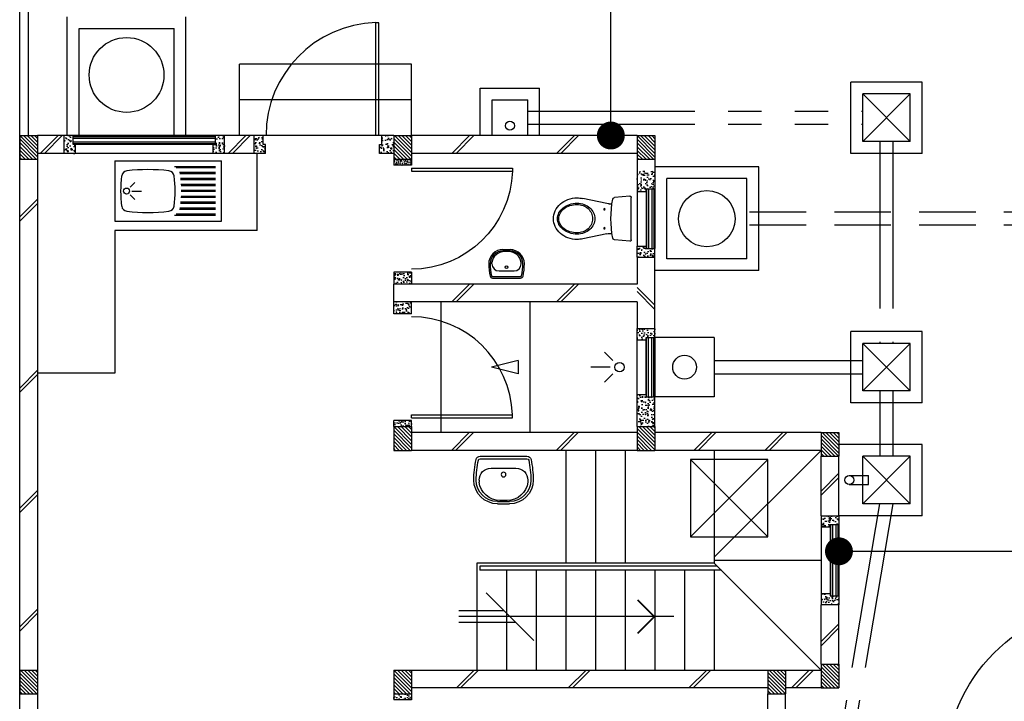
# Model space of a CAD drawing. Header units: millimetres. Extents: x 301 to 1479, y 491 to 1341.
# Tile 201 of 256: x 480 to 488, y 589 to 595. Entities that reach past the tile are written whole.
import ezdxf

# ---------------------------------------------------------------- set-up
doc = ezdxf.new("R2010")
doc.units = ezdxf.units.MM
doc.header["$LTSCALE"] = 1.5
doc.header["$MEASUREMENT"] = 0
for name, pattern in [('HIDDEN', [0.375, 0.25, -0.125]), ('HIDDEN2', [4.7625, 3.175, -1.5875]), ('PHANTOM2', [1.25, 0.625, -0.125, 0.125, -0.125, 0.125, -0.125])]:
    doc.linetypes.add(name, pattern=pattern)
for name, color, linetype in [('Blk', 7, 'Continuous'), ('Block', 46, 'Continuous'), ('boundary', 3, 'Continuous'), ('Boundary Wall', 64, 'Continuous'), ('BULUS', 2, 'Continuous'), ('BWCN', 4, 'Continuous'), ('DIM', 6, 'Continuous'), ('DOOR', 3, 'Continuous'), ('Ele', 8, 'Continuous'), ('HATCH', 7, 'Continuous'), ('Hatch Col. C1 GF Ext.', 84, 'Continuous'), ('Hatch Stub Col', 251, 'Continuous'), ('Kerb', 251, 'Continuous'), ('P. Grease Trap', 64, 'Continuous'), ('P. Gully trap', 42, 'Continuous'), ('P. Sewr Manhole', 49, 'Continuous'), ('Paving Block', 251, 'Continuous'), ('PVC Pipe 110', 69, 'Continuous'), ('PVC RWP 75', 77, 'Continuous'), ('PVC Sewer Pipe 110', 24, 'Continuous'), ('SANIT', 8, 'Continuous'), ('TXTAREA', 10, 'Continuous'), ('WINDOW', 1, 'Continuous')]:
    doc.layers.add(name, color=color, linetype=linetype)
doc.styles.add('RS1', font='romans.shx', dxfattribs={"width": 0.75, "height": 0.5})
doc.dimstyles.new('Souillac5', dxfattribs={"dimscale": 0.5, "dimtxt": 0.5, "dimasz": 0.47, "dimexe": 0, "dimexo": 1, "dimgap": 0.5, "dimtad": 1, "dimzin": 0, "dimdsep": 46, "dimtxsty": 'RS1', "dimblk": 'DOT', "dimcen": 3, "dimse1": 1, "dimse2": 1, "dimclrd": 6, "dimclre": 6, "dimclrt": 7, "dimaunit": 1, "dimadec": 0, "dimazin": 0, "dimtfac": 1, "dimtofl": 0, "dimtmove": 1, "dimatfit": 3, "dimfxl": 1, "dimtolj": 1, "dimtzin": 0, "dimlwe": -1, "dimarcsym": 0})
pattern_1 = [(50, (422.03025, 161.862746), (0.071726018, -0.0062752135), [0.0075, -0.0825]), (355, (422.03025, 161.862746), (-0.013875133, 0.075219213), [0.006, -0.066]), (100.451444, (422.03623, 161.86222), (0.057850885, 0.068943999), [0.006374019, -0.070114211]), (46.1842, (422.03025, 161.88275), (0.106724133, -0.016551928), [0.01125, -0.12375]), (96.635635, (422.03914, 161.88137), (0.093466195, 0.09741186), [0.009561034, -0.105171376]), (351.184164, (422.03025, 161.88275), (0.093466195, 0.09741186), [0.009, -0.099]), (21, (422.04025, 161.877746), (0.059690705, -0.040261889), [0.0075, -0.0825]), (326, (422.04025, 161.877746), (0.024331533, 0.072515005), [0.006, -0.066]), (71.451445, (422.045225, 161.87439), (0.084022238, 0.032253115), [0.006374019, -0.070114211]), (37.5, (422.03025, 161.862746), (0.0012159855, 0.0332893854), [0, -0.0652, 0, -0.067, 0, -0.06625]), (7.5, (422.03025, 161.862746), (0.0263069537, 0.0394411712), [0, -0.0382, 0, -0.0637, 0, -0.02525]), (327.5, (422.00795, 161.862746), (0.0533822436, -0.0022554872), [0, -0.025, 0, -0.078, 0, -0.1035]), (317.5, (421.99795, 161.862746), (0.058318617, 0.010010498), [0, -0.0325, 0, -0.0518, 0, -0.0735])]
pattern_2 = [(50, (422.03025, 162.062746), (0.071726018, -0.0062752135), [0.0075, -0.0825]), (355, (422.03025, 162.062746), (-0.013875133, 0.075219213), [0.006, -0.066]), (100.451444, (422.03623, 162.06222), (0.057850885, 0.068943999), [0.006374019, -0.070114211]), (46.1842, (422.03025, 162.08275), (0.106724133, -0.016551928), [0.01125, -0.12375]), (96.635635, (422.03914, 162.08137), (0.093466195, 0.09741186), [0.009561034, -0.105171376]), (351.184164, (422.03025, 162.08275), (0.093466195, 0.09741186), [0.009, -0.099]), (21, (422.04025, 162.077746), (0.059690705, -0.040261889), [0.0075, -0.0825]), (326, (422.04025, 162.077746), (0.024331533, 0.072515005), [0.006, -0.066]), (71.451445, (422.045225, 162.07439), (0.084022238, 0.032253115), [0.006374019, -0.070114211]), (37.5, (422.03025, 162.062746), (0.0012159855, 0.0332893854), [0, -0.0652, 0, -0.067, 0, -0.06625]), (7.5, (422.03025, 162.062746), (0.0263069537, 0.0394411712), [0, -0.0382, 0, -0.0637, 0, -0.02525]), (327.5, (422.00795, 162.062746), (0.0533822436, -0.0022554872), [0, -0.025, 0, -0.078, 0, -0.1035]), (317.5, (421.99795, 162.062746), (0.058318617, 0.010010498), [0, -0.0325, 0, -0.0518, 0, -0.0735])]
pattern_3 = [(315, (443.186696, 157.028336), (0.0154679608, 0.0154679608), [])]
pattern_4 = [(50, (418.271455, 162.012746), (0.071726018, -0.0062752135), [0.0075, -0.0825]), (355, (418.271455, 162.012746), (-0.013875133, 0.075219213), [0.006, -0.066]), (100.451444, (418.27743, 162.01222), (0.057850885, 0.068943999), [0.006374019, -0.070114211]), (46.1842, (418.271455, 162.03275), (0.106724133, -0.016551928), [0.01125, -0.12375]), (96.635635, (418.28035, 162.03137), (0.093466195, 0.09741186), [0.009561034, -0.105171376]), (351.184164, (418.27146, 162.03275), (0.093466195, 0.09741186), [0.009, -0.099]), (21, (418.281455, 162.027746), (0.059690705, -0.040261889), [0.0075, -0.0825]), (326, (418.281455, 162.027746), (0.024331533, 0.072515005), [0.006, -0.066]), (71.451445, (418.28643, 162.02439), (0.084022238, 0.032253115), [0.006374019, -0.070114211]), (37.5, (418.271455, 162.012746), (0.0012159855, 0.0332893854), [0, -0.0652, 0, -0.067, 0, -0.06625]), (7.5, (418.271455, 162.012746), (0.0263069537, 0.0394411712), [0, -0.0382, 0, -0.0637, 0, -0.02525]), (327.5, (418.249155, 162.012746), (0.0533822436, -0.0022554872), [0, -0.025, 0, -0.078, 0, -0.1035]), (317.5, (418.239155, 162.012746), (0.058318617, 0.010010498), [0, -0.0325, 0, -0.0518, 0, -0.0735])]
pattern_5 = [(50, (418.371455, 162.212746), (0.071726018, -0.0062752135), [0.0075, -0.0825]), (355, (418.371455, 162.212746), (-0.013875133, 0.075219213), [0.006, -0.066]), (100.451444, (418.37743, 162.21222), (0.057850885, 0.068943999), [0.006374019, -0.070114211]), (46.1842, (418.371455, 162.23275), (0.106724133, -0.016551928), [0.01125, -0.12375]), (96.635635, (418.38035, 162.23137), (0.093466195, 0.09741186), [0.009561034, -0.105171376]), (351.184164, (418.37146, 162.23275), (0.093466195, 0.09741186), [0.009, -0.099]), (21, (418.381455, 162.227746), (0.059690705, -0.040261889), [0.0075, -0.0825]), (326, (418.381455, 162.227746), (0.024331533, 0.072515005), [0.006, -0.066]), (71.451445, (418.38643, 162.22439), (0.084022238, 0.032253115), [0.006374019, -0.070114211]), (37.5, (418.371455, 162.212746), (0.0012159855, 0.0332893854), [0, -0.0652, 0, -0.067, 0, -0.06625]), (7.5, (418.371455, 162.212746), (0.0263069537, 0.0394411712), [0, -0.0382, 0, -0.0637, 0, -0.02525]), (327.5, (418.349155, 162.212746), (0.0533822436, -0.0022554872), [0, -0.025, 0, -0.078, 0, -0.1035]), (317.5, (418.339155, 162.212746), (0.058318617, 0.010010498), [0, -0.0325, 0, -0.0518, 0, -0.0735])]

# ---------------------------------------------------------------- blocks, each defined once
blk = doc.blocks.new('SSBSD90')
at = {"layer": 'Ele'}
for p, q in [((-900, 510), (0, 510)), ((-900, 510), (-900, 0)), ((0, 0), (0, 510)), ((-50, 460), (-395.5, 460)), ((-50, 450), (-382.1, 450)), ((-50, 410), (-354.7, 410)), ((-50, 400), (-351.5, 400)), ((-50, 360), (-345.7, 360)), ((-50, 350), (-344.7, 350)), ((-768.2, 286.8), (-729.3, 325.7)), ((-755, 255), (-675, 255)), ((-50, 310), (-341.6, 310)), ((-50, 300), (-341, 300)), ((-50, 260), (-340, 260)), ((-50, 250), (-340, 250)), ((-768.2, 223.2), (-729.3, 184.3)), ((-50, 200), (-341.6, 200)), ((-50, 210), (-341, 210)), ((-50, 100), (-354.7, 100)), ((-50, 110), (-351.5, 110)), ((-50, 150), (-345.7, 150)), ((-50, 160), (-344.7, 160)), ((-900, 0), (0, 0)), ((-50, 50), (-395.5, 50)), ((-50, 60), (-382.1, 60))]:
    blk.add_line(p, q, dxfattribs=at)
blk.add_circle((-800, 255), 25, dxfattribs=at)
for centre, radius, start, end in [((-791.6, 375.1), 50, 96.57699, 172.01642), ((-620, -1113.3), 1548.3, 83.42301, 96.57699), ((-448.4, 375.1), 50, 7.98358, 83.42301), ((65, 255), 915, 172.01642, 187.98358), ((-1305, 255), 915, 352.01642, 7.98358), ((-791.6, 134.9), 50, 187.98358, 263.42301), ((-620, 1623.3), 1548.3, 263.42301, 276.57699), ((-448.4, 134.9), 50, 276.57699, 352.01642)]:
    blk.add_arc(centre, radius, start, end, dxfattribs=at)
blk = doc.blocks.new('WC')
at = {"layer": 'SANIT'}
for p, q in [((-179.1, 0), (179.1, 0)), ((-189, -10.9), (-177.5, -141.5)), ((189, -10.9), (177.5, -141.5)), ((-125, -184.5), (-125, -161.4)), ((125, -184.5), (125, -161.4)), ((-127.2, -205.2), (-170.1, -407.8)), ((127.2, -205.2), (170.1, -407.8))]:
    blk.add_line(p, q, dxfattribs=at)
for points in [[(130, -455, 0.086378), (119.8, -396.7, 0.092622), (91.9, -348.9, 0.103078), (48.8, -316.1, 0.111925), (0, -305, 0.111925), (-48.8, -316.1, 0.103078), (-91.9, -348.9, 0.092622), (-119.8, -396.7, 0.086378), (-130, -455, 0.086378)], [(120, -455, 0.091554), (110.7, -404.8, 0.095342), (84.9, -363.1, 0.101238), (45.4, -334.7, 0.105842), (0, -325, 0.105842), (-45.4, -334.7, 0.101238), (-84.9, -363.1, 0.095342), (-110.7, -404.8, 0.091554), (-120, -455, 0.091554)], [(-175, -455, 0.087147), (-161.4, -532.7, 0.093047), (-123.7, -596.4, 0.102819), (-65.8, -640.2, 0.110985), (0, -655, 0.110985), (65.8, -640.2, 0.102819), (123.7, -596.4, 0.093047), (161.4, -532.7, 0.087147), (175, -455, 0.052217), (170.1, -407.8, 0.093047)], [(-170.1, -407.8, 0.052217), (-175, -455, 0.087147)], [(-130, -455, 0.079027), (-119.7, -519.8, 0.088191), (-91.9, -571.7, 0.105253), (-48.1, -608.1, 0.121599), (0, -620, 0.121599), (48.1, -608.1, 0.105253), (91.9, -571.7, 0.088191), (119.7, -519.8, 0.079027), (130, -455, 0.079027)], [(-120, -455, 0.077736), (-110.5, -515.9, 0.087342), (-84.9, -564.6, 0.105569), (-44.3, -598.9, 0.12344), (0, -610, 0.12344), (44.3, -598.9, 0.105569), (84.9, -564.6, 0.087342), (110.5, -515.9, 0.077736), (120, -455, 0.077736)]]:
    blk.add_lwpolyline(points, format="xyb", dxfattribs=at)
for centre in [(-80, -225), (80, -225)]:
    blk.add_circle(centre, 6, dxfattribs=at)
for centre, radius, start, end in [((-179.1, -10), 10, 90, 185.04245), ((179.1, -10), 10, 354.95755, 90), ((-162.6, -140.2), 15, 185.04245, 259.60796), ((0, 746.3), 916.3, 259.60796, 280.39204), ((162.6, -140.2), 15, 280.39204, 354.95755), ((-225, -184.5), 100, 348.04369, 0), ((225, -184.5), 100, 180, 191.95631)]:
    blk.add_arc(centre, radius, start, end, dxfattribs=at)
blk = doc.blocks.new('Wh1')
at = {"layer": 'SANIT'}
for p, q in [((197.3, 0), (-197.3, 0)), ((197.3, -20), (-197.3, -20)), ((105, -100), (-105, -100)), ((-205, -200), (-205, -217.2)), ((205, -200), (205, -217.2)), ((50, -380), (-50, -380)), ((50, -400), (-50, -400)), ((-30.2, -372.6), (30.2, -372.6))]:
    blk.add_line(p, q, dxfattribs=at)
blk.add_circle((0, -153.8), 20, dxfattribs=at)
for centre, radius, start, end in [((0, -200), 250, 180, 180), ((0, -200), 250, 0, 0), ((-197.3, -35), 35, 90, 167.77757), ((197.3, -35), 35, 12.22243, 90), ((567.1, -200.6), 817.1, 167.77757, 179.95982), ((567.1, -200.6), 797.1, 167.77757, 179.95982), ((-197.3, -35), 15, 90, 167.77757), ((197.3, -35), 15, 12.22243, 90), ((-567.1, -200.6), 797.1, 0.04018, 12.22243), ((-567.1, -200.6), 817.1, 0.04018, 12.22243), ((-105, -200), 100, 90, 180), ((105, -200), 100, 0, 90), ((-50, -200), 200, 180, 270), ((-50, -200), 180, 180, 270), ((-30.2, -196.6), 176, 186.70755, 270.01296), ((30.2, -196.6), 176, 269.98704, 353.29245), ((50, -200), 180, 270, 0), ((50, -200), 200, 270, 0)]:
    blk.add_arc(centre, radius, start, end, dxfattribs=at)
blk = doc.blocks.new('Dr900')
at = {"layer": 'DOOR'}
for p, q in [((-50, 0), (-50, 850)), ((-25, 850), (-50, 850)), ((-25, 0), (-25, 850)), ((-25, 0), (-50, 0))]:
    blk.add_line(p, q, dxfattribs=at)
blk.add_arc((-24.3, -0.3), 850.7, 91.72797, 179.98222, dxfattribs=at)
blk = doc.blocks.new('Dr1000')
at = {"layer": 'DOOR'}
for p, q in [((-50, 0), (-50, 950)), ((-25, 950), (-50, 950)), ((-25, 0), (-25, 950)), ((-25, 0), (-50, 0))]:
    blk.add_line(p, q, dxfattribs=at)
blk.add_arc((-24.4, -0.2), 950.6, 91.54201, 179.98579, dxfattribs=at)
blk = doc.blocks.new('SSSU-D1')
at = {"layer": 'HATCH'}
h = blk.add_hatch(dxfattribs=at)
h.set_pattern_fill('ANSI31', color=256, scale=0.175, angle=630)
h.set_pattern_definition([(315, (-128.472678, 34.936787), (0.015467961, 0.015467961), [])])
h.paths.add_polyline_path([(9.75, 5.15), (9.6, 5.15), (9.6, 5.35), (9.75, 5.35)])
h = blk.add_hatch(dxfattribs=at)
h.set_pattern_fill('ANSI31', color=256, scale=0.175, angle=630)
h.set_pattern_definition([(315, (-130.522678, 34.936787), (0.015467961, 0.015467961), [])])
h.paths.add_polyline_path([(11.8, 5.15), (11.65, 5.15), (11.65, 5.35), (11.8, 5.35)])
h = blk.add_hatch(dxfattribs=at)
h.set_pattern_fill('ANSI31', color=256, scale=0.175, angle=630)
h.set_pattern_definition([(315, (-132.072678, 34.886787), (0.0154679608, 0.0154679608), [])])
h.paths.add_polyline_path([(13.35, 5.1), (13.2, 5.1), (13.2, 5.3), (13.35, 5.3)])
h = blk.add_hatch(dxfattribs=at)
h.set_pattern_fill('ANSI31', color=256, scale=0.175, angle=630)
h.set_pattern_definition([(315, (-132.072678, 32.936787), (0.0154679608, 0.0154679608), [])])
h.paths.add_polyline_path([(13.35, 3.15), (13.2, 3.15), (13.2, 3.35), (13.35, 3.35)])
h = blk.add_hatch(dxfattribs=at)
h.set_pattern_fill('ANSI31', color=256, scale=0.175, angle=630)
h.set_pattern_definition([(315, (-128.472678, 32.886787), (0.015467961, 0.015467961), [])])
h.paths.add_polyline_path([(9.75, 3.1), (9.6, 3.1), (9.6, 3.3), (9.75, 3.3)])
h = blk.add_hatch(dxfattribs=at)
h.set_pattern_fill('ANSI31', color=256, scale=0.175, angle=630)
h.set_pattern_definition([(315, (-131.622678, 32.886787), (0.015467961, 0.015467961), [])])
h.paths.add_polyline_path([(12.9, 3.1), (12.75, 3.1), (12.75, 3.3), (12.9, 3.3)])
at = {"layer": 'Hatch Col. C1 GF Ext.'}
h = blk.add_hatch(dxfattribs=at)
h.set_pattern_fill('ANSI31', color=256, scale=0.175, angle=-90)
h.set_pattern_definition(pattern_3)
h.paths.add_polyline_path([(6.6, 7.6), (6.45, 7.6), (6.45, 7.8), (6.6, 7.8)])
h = blk.add_hatch(dxfattribs=at)
h.set_pattern_fill('ANSI31', color=256, scale=0.175, angle=-90)
h.set_pattern_definition(pattern_3)
h.paths.add_polyline_path([(9.75, 7.6), (9.6, 7.6), (9.6, 7.8), (9.75, 7.8)])
h = blk.add_hatch(dxfattribs=at)
h.set_pattern_fill('ANSI31', color=256, scale=0.175, angle=-90)
h.set_pattern_definition(pattern_3)
h.paths.add_polyline_path([(11.8, 7.6), (11.65, 7.6), (11.65, 7.8), (11.8, 7.8)])
h = blk.add_hatch(dxfattribs=at)
h.set_pattern_fill('ANSI31', color=256, scale=0.175, angle=-90)
h.set_pattern_definition([(315, (443.186696, 156.678336), (0.0154679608, 0.0154679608), [])])
h.paths.add_polyline_path([(6.6, 3.1), (6.45, 3.1), (6.45, 3.3), (6.6, 3.3)])
at = {"layer": 'Hatch Stub Col', "linetype": 'ByBlock'}
h = blk.add_hatch(dxfattribs=at)
h.set_pattern_fill('AR-CONC', color=256, scale=0.01, angle=720)
h.set_pattern_definition(pattern_5)
h.paths.add_polyline_path([(6.8254, 7.8), (6.9004, 7.8), (6.9004, 7.725), (6.9204, 7.725), (6.9204, 7.65), (6.8254, 7.65)])
h = blk.add_hatch(dxfattribs=at)
h.set_pattern_fill('AR-CONC', color=256, scale=0.01, angle=720)
h.set_pattern_definition(pattern_5)
h.paths.add_polyline_path([(8.0804, 7.725), (8.1004, 7.725), (8.1004, 7.8), (8.1754, 7.8), (8.1754, 7.65), (8.0804, 7.65)])
h = blk.add_hatch(dxfattribs=at)
h.set_pattern_fill('AR-CONC', color=256, scale=0.01, angle=720)
h.set_pattern_definition([(50, (418.421455, 162.212746), (0.071726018, -0.0062752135), [0.0075, -0.0825]), (355, (418.421455, 162.212746), (-0.013875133, 0.075219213), [0.006, -0.066]), (100.451444, (418.42743, 162.21222), (0.057850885, 0.068943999), [0.006374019, -0.070114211]), (46.1842, (418.421455, 162.23275), (0.106724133, -0.016551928), [0.01125, -0.12375]), (96.635635, (418.43035, 162.23137), (0.093466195, 0.09741186), [0.009561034, -0.105171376]), (351.184164, (418.42146, 162.23275), (0.093466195, 0.09741186), [0.009, -0.099]), (21, (418.431455, 162.227746), (0.059690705, -0.040261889), [0.0075, -0.0825]), (326, (418.431455, 162.227746), (0.024331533, 0.072515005), [0.006, -0.066]), (71.451445, (418.43643, 162.22439), (0.084022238, 0.032253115), [0.006374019, -0.070114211]), (37.5, (418.421455, 162.212746), (0.0012159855, 0.0332893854), [0, -0.0652, 0, -0.067, 0, -0.06625]), (7.5, (418.421455, 162.212746), (0.0263069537, 0.0394411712), [0, -0.0382, 0, -0.0637, 0, -0.02525]), (327.5, (418.399155, 162.212746), (0.0533822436, -0.0022554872), [0, -0.025, 0, -0.078, 0, -0.1035]), (317.5, (418.389155, 162.212746), (0.058318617, 0.010010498), [0, -0.0325, 0, -0.0518, 0, -0.0735])])
h.paths.add_polyline_path([(8.425, 7.8), (8.5, 7.8), (8.5, 7.725), (8.52, 7.725), (8.52, 7.65), (8.425, 7.65)])
h = blk.add_hatch(dxfattribs=at)
h.set_pattern_fill('AR-CONC', color=256, scale=0.01, angle=720)
h.set_pattern_definition([(50, (422.03025, 162.212746), (0.071726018, -0.0062752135), [0.0075, -0.0825]), (355, (422.03025, 162.212746), (-0.013875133, 0.075219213), [0.006, -0.066]), (100.451444, (422.03623, 162.21222), (0.057850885, 0.068943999), [0.006374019, -0.070114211]), (46.1842, (422.03025, 162.23275), (0.106724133, -0.016551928), [0.01125, -0.12375]), (96.635635, (422.03914, 162.23137), (0.093466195, 0.09741186), [0.009561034, -0.105171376]), (351.184164, (422.03025, 162.23275), (0.093466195, 0.09741186), [0.009, -0.099]), (21, (422.04025, 162.227746), (0.059690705, -0.040261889), [0.0075, -0.0825]), (326, (422.04025, 162.227746), (0.024331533, 0.072515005), [0.006, -0.066]), (71.451445, (422.045225, 162.22439), (0.084022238, 0.032253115), [0.006374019, -0.070114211]), (37.5, (422.03025, 162.212746), (0.0012159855, 0.0332893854), [0, -0.0652, 0, -0.067, 0, -0.06625]), (7.5, (422.03025, 162.212746), (0.0263069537, 0.0394411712), [0, -0.0382, 0, -0.0637, 0, -0.02525]), (327.5, (422.00795, 162.212746), (0.0533822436, -0.0022554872), [0, -0.025, 0, -0.078, 0, -0.1035]), (317.5, (421.99795, 162.212746), (0.058318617, 0.010010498), [0, -0.0325, 0, -0.0518, 0, -0.0735])])
h.paths.add_polyline_path([(9.5, 7.8), (9.6, 7.8), (9.6, 7.65), (9.48, 7.65), (9.48, 7.725), (9.5, 7.725)])
h = blk.add_hatch(dxfattribs=at)
h.set_pattern_fill('AR-CONC', color=256, scale=0.005, angle=720)
h.set_pattern_definition([(50, (422.03025, 162.212746), (0.0358630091, -0.0031376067), [0.00375, -0.04125]), (355, (422.03025, 162.212746), (-0.0069375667, 0.0376096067), [0.003, -0.033]), (100.4514445, (422.03324, 162.212485), (0.0289254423, 0.0344719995), [0.0031870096, -0.0350571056]), (46.1842, (422.03025, 162.222746), (0.0533620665, -0.008275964), [0.005625, -0.061875]), (96.635635, (422.0347, 162.222056), (0.046733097, 0.04870593), [0.004780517, -0.052585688]), (351.184164, (422.03025, 162.222746), (0.046733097, 0.04870593), [0.0045, -0.0495]), (21, (422.03525, 162.220246), (0.0298453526, -0.0201309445), [0.00375, -0.04125]), (326, (422.03525, 162.220246), (0.0121657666, 0.0362575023), [0.003, -0.033]), (71.451445, (422.037738, 162.21857), (0.0420111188, 0.0161265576), [0.0031870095, -0.0350571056]), (37.5, (422.030251, 162.212746), (0.00060799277, 0.0166446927), [0, -0.0326, 0, -0.0335, 0, -0.033125]), (7.5, (422.03025, 162.212746), (0.0131534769, 0.0197205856), [0, -0.0191, 0, -0.03185, 0, -0.012625]), (327.5, (422.019101, 162.212746), (0.0266911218, -0.0011277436), [0, -0.0125, 0, -0.039, 0, -0.05175]), (317.5, (422.0141, 162.212746), (0.0291593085, 0.0050052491), [0, -0.01625, 0, -0.0259, 0, -0.03675])])
h.paths.add_polyline_path([(9.6, 7.55), (9.6, 7.6), (9.75, 7.6), (9.75, 7.55)])
h = blk.add_hatch(dxfattribs=at)
h.set_pattern_fill('AR-CONC', color=256, scale=0.01, angle=720)
h.set_pattern_definition(pattern_2)
h.paths.add_polyline_path([(11.725, 7.35), (11.725, 7.33), (11.65, 7.33), (11.65, 7.5), (11.8, 7.5), (11.8, 7.35)])
h = blk.add_hatch(dxfattribs=at)
h.set_pattern_fill('AR-CONC', color=256, scale=0.01, angle=720)
h.set_pattern_definition(pattern_2)
h.paths.add_polyline_path([(11.65, 6.775), (11.65, 6.87), (11.725, 6.87), (11.725, 6.85), (11.8, 6.85), (11.8, 6.775)])
h = blk.add_hatch(dxfattribs=at)
h.set_pattern_fill('AR-CONC', color=256, scale=0.01, angle=720)
h.set_pattern_definition(pattern_4)
h.paths.add_polyline_path([(9.6, 6.65), (9.6, 6.55), (9.75, 6.55), (9.75, 6.65)])
h = blk.add_hatch(dxfattribs=at)
h.set_pattern_fill('AR-CONC', color=256, scale=0.01, angle=720)
h.set_pattern_definition(pattern_4)
h.paths.add_polyline_path([(9.6, 6.3), (9.6, 6.4), (9.75, 6.4), (9.75, 6.3)])
h = blk.add_hatch(dxfattribs=at)
h.set_pattern_fill('AR-CONC', color=256, scale=0.01, angle=720)
h.set_pattern_definition([(50, (422.03025, 162.012746), (0.071726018, -0.0062752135), [0.0075, -0.0825]), (355, (422.03025, 162.012746), (-0.013875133, 0.075219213), [0.006, -0.066]), (100.451444, (422.03623, 162.01222), (0.057850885, 0.068943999), [0.006374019, -0.070114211]), (46.1842, (422.03025, 162.03275), (0.106724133, -0.016551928), [0.01125, -0.12375]), (96.635635, (422.03914, 162.03137), (0.093466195, 0.09741186), [0.009561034, -0.105171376]), (351.184164, (422.03025, 162.03275), (0.093466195, 0.09741186), [0.009, -0.099]), (21, (422.04025, 162.027746), (0.059690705, -0.040261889), [0.0075, -0.0825]), (326, (422.04025, 162.027746), (0.024331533, 0.072515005), [0.006, -0.066]), (71.451445, (422.045225, 162.02439), (0.084022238, 0.032253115), [0.006374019, -0.070114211]), (37.5, (422.03025, 162.012746), (0.0012159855, 0.0332893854), [0, -0.0652, 0, -0.067, 0, -0.06625]), (7.5, (422.03025, 162.012746), (0.0263069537, 0.0394411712), [0, -0.0382, 0, -0.0637, 0, -0.02525]), (327.5, (422.00795, 162.012746), (0.0533822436, -0.0022554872), [0, -0.025, 0, -0.078, 0, -0.1035]), (317.5, (421.99795, 162.012746), (0.058318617, 0.010010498), [0, -0.0325, 0, -0.0518, 0, -0.0735])])
h.paths.add_polyline_path([(11.725, 6.1), (11.725, 6.08), (11.65, 6.08), (11.65, 6.175), (11.8, 6.175), (11.8, 6.1)])
h = blk.add_hatch(dxfattribs=at)
h.set_pattern_fill('AR-CONC', color=256, scale=0.01, angle=720)
h.set_pattern_definition([(50, (461.012857, 47.178006), (0.071726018, -0.0062752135), [0.0075, -0.0825]), (355, (461.01286, 47.17801), (-0.013875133, 0.075219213), [0.006, -0.066]), (100.451444, (461.018834, 47.17748), (0.057850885, 0.068943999), [0.006374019, -0.070114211]), (46.1842, (461.01286, 47.19801), (0.106724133, -0.016551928), [0.01125, -0.12375]), (96.635635, (461.02175, 47.19663), (0.093466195, 0.09741186), [0.009561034, -0.105171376]), (351.184164, (461.01286, 47.19801), (0.093466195, 0.09741186), [0.009, -0.099]), (21, (461.022857, 47.193006), (0.059690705, -0.040261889), [0.0075, -0.0825]), (326, (461.02286, 47.19301), (0.024331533, 0.072515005), [0.006, -0.066]), (71.451445, (461.02783, 47.18965), (0.084022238, 0.032253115), [0.006374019, -0.070114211]), (37.5, (461.012857, 47.178006), (0.0012159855, 0.0332893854), [0, -0.0652, 0, -0.067, 0, -0.06625]), (7.5, (461.012857, 47.178006), (0.0263069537, 0.0394411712), [0, -0.0382, 0, -0.0637, 0, -0.02525]), (327.5, (460.990557, 47.178006), (0.0533822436, -0.0022554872), [0, -0.025, 0, -0.078, 0, -0.1035]), (317.5, (460.980557, 47.178006), (0.058318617, 0.010010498), [0, -0.0325, 0, -0.0518, 0, -0.0735])])
h.paths.add_polyline_path([(11.65, 5.35), (11.8, 5.35), (11.8, 5.6), (11.725, 5.6), (11.725, 5.62), (11.65, 5.62)])
h = blk.add_hatch(dxfattribs=at)
h.set_pattern_fill('AR-CONC', color=256, scale=0.01, angle=720)
h.set_pattern_definition([(50, (422.03025, 161.837746), (0.071726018, -0.0062752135), [0.0075, -0.0825]), (355, (422.03025, 161.837746), (-0.013875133, 0.075219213), [0.006, -0.066]), (100.451444, (422.03623, 161.83722), (0.057850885, 0.068943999), [0.006374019, -0.070114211]), (46.1842, (422.03025, 161.85775), (0.106724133, -0.016551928), [0.01125, -0.12375]), (96.635635, (422.03914, 161.85637), (0.093466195, 0.09741186), [0.009561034, -0.105171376]), (351.184164, (422.03025, 161.85775), (0.093466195, 0.09741186), [0.009, -0.099]), (21, (422.04025, 161.852746), (0.059690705, -0.040261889), [0.0075, -0.0825]), (326, (422.04025, 161.852746), (0.024331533, 0.072515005), [0.006, -0.066]), (71.451445, (422.045225, 161.84939), (0.084022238, 0.032253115), [0.006374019, -0.070114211]), (37.5, (422.03025, 161.837746), (0.0012159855, 0.0332893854), [0, -0.0652, 0, -0.067, 0, -0.06625]), (7.5, (422.03025, 161.837746), (0.0263069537, 0.0394411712), [0, -0.0382, 0, -0.0637, 0, -0.02525]), (327.5, (422.00795, 161.837746), (0.0533822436, -0.0022554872), [0, -0.025, 0, -0.078, 0, -0.1035]), (317.5, (421.99795, 161.837746), (0.058318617, 0.010010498), [0, -0.0325, 0, -0.0518, 0, -0.0735])])
h.paths.add_polyline_path([(9.6, 5.4), (9.75, 5.4), (9.75, 5.35), (9.6, 5.35)])
h = blk.add_hatch(dxfattribs=at)
h.set_pattern_fill('AR-CONC', color=256, scale=0.01, angle=720)
h.set_pattern_definition(pattern_1)
h.paths.add_polyline_path([(13.2, 4.6), (13.35, 4.6), (13.35, 4.525), (13.275, 4.525), (13.275, 4.505), (13.2, 4.505)])
h = blk.add_hatch(dxfattribs=at)
h.set_pattern_fill('AR-CONC', color=256, scale=0.01, angle=720)
h.set_pattern_definition(pattern_1)
h.paths.add_polyline_path([(13.2, 3.945), (13.275, 3.945), (13.275, 3.925), (13.35, 3.925), (13.35, 3.85), (13.2, 3.85)])
h = blk.add_hatch(dxfattribs=at)
h.set_pattern_fill('AR-CONC', color=256, scale=0.01, angle=720)
h.set_pattern_definition(pattern_1)
h.paths.add_polyline_path([(9.6, 3.1), (9.75, 3.1), (9.75, 3.05), (9.6, 3.05)])
at = {"layer": 'Block', "linetype": 'ByBlock'}
for p, q in [((6.8254, 7.8), (6.6, 7.8)), ((8.425, 7.8), (8.1754, 7.8)), ((11.65, 7.8), (9.75, 7.8)), ((6.8254, 7.65), (6.6, 7.65)), ((8.425, 7.65), (8.1754, 7.65)), ((11.65, 7.65), (9.75, 7.65)), ((6.6, 7.6), (6.6, 3.3)), ((11.65, 6.775), (11.65, 6.55)), ((11.8, 6.175), (11.8, 6.775)), ((11.65, 6.55), (9.6, 6.55)), ((9.6, 6.4), (9.6, 6.55)), ((11.65, 6.4), (9.6, 6.4)), ((11.65, 6.4), (11.65, 6.175)), ((11.65, 5.3), (9.75, 5.3)), ((13.2, 5.3), (11.8, 5.3)), ((11.65, 5.15), (9.75, 5.15)), ((13.2, 5.15), (11.8, 5.15)), ((13.2, 4.6), (13.2, 5.1)), ((13.35, 4.6), (13.35, 5.1)), ((13.2, 3.35), (13.2, 3.85)), ((13.35, 3.35), (13.35, 3.85)), ((9.75, 3.3), (12.75, 3.3)), ((12.9, 3.3), (13.2, 3.3)), ((6.6, 3.1), (6.6, 1.3)), ((12.75, 3.15), (9.75, 3.15)), ((12.75, 0.15), (12.75, 3.1)), ((13.2, 3.15), (12.9, 3.15)), ((12.9, 0), (12.9, 3.1))]:
    blk.add_line(p, q, dxfattribs=at)
at = {"layer": 'Boundary Wall', "linetype": 'ByBlock'}
blk.add_line((6.525, 7.8), (6.525, 9.355), dxfattribs=at)
at = {"layer": 'BULUS', "linetype": 'ByBlock'}
for p, q in [((10.325, 4.1754), (10.325, 4.1404)), ((12.325, 4.1754), (10.325, 4.1754)), ((12.36, 4.1404), (10.325, 4.1404))]:
    blk.add_line(p, q, dxfattribs=at)
at = {"layer": 'BWCN'}
for p, q in [((6.45, 7.8), (6.6, 7.8)), ((6.45, 7.8), (6.45, 7.6)), ((6.6, 7.8), (6.6, 7.6)), ((6.8254, 7.65), (6.8254, 7.8)), ((6.9004, 7.8), (6.8254, 7.8)), ((6.9004, 7.725), (6.9004, 7.8)), ((8.1004, 7.725), (8.1004, 7.8)), ((8.1754, 7.8), (8.1004, 7.8)), ((8.1754, 7.65), (8.1754, 7.8)), ((8.5, 7.8), (8.425, 7.8)), ((8.425, 7.65), (8.425, 7.8)), ((8.5, 7.725), (8.5, 7.8)), ((9.6, 7.8), (9.5, 7.8)), ((9.5, 7.725), (9.5, 7.8)), ((9.6, 7.8), (9.75, 7.8)), ((9.6, 7.8), (9.6, 7.6)), ((9.75, 7.8), (9.75, 7.6)), ((11.65, 7.8), (11.8, 7.8)), ((11.65, 7.8), (11.65, 7.6)), ((11.8, 7.8), (11.8, 7.6)), ((6.9204, 7.725), (6.9004, 7.725)), ((6.9204, 7.65), (6.9204, 7.725)), ((8.0804, 7.65), (8.0804, 7.725)), ((8.0804, 7.725), (8.1004, 7.725)), ((8.52, 7.725), (8.5, 7.725)), ((8.52, 7.65), (8.52, 7.725)), ((9.48, 7.65), (9.48, 7.725)), ((9.48, 7.725), (9.5, 7.725)), ((6.9204, 7.65), (6.8254, 7.65)), ((8.1754, 7.65), (8.0804, 7.65)), ((8.52, 7.65), (8.425, 7.65)), ((9.6, 7.65), (9.48, 7.65)), ((6.45, 7.6), (6.6, 7.6)), ((9.6, 7.6), (9.75, 7.6)), ((9.6, 7.6), (9.6, 7.55)), ((9.75, 7.55), (9.6, 7.55)), ((9.75, 7.6), (9.75, 7.55)), ((11.65, 7.6), (11.8, 7.6)), ((11.65, 7.6), (11.65, 7.33)), ((11.8, 7.6), (11.8, 7.35)), ((11.65, 7.33), (11.725, 7.33)), ((11.725, 7.35), (11.8, 7.35)), ((11.725, 7.33), (11.725, 7.35)), ((11.65, 6.775), (11.65, 6.87)), ((11.65, 6.87), (11.725, 6.87)), ((11.725, 6.87), (11.725, 6.85)), ((11.725, 6.85), (11.8, 6.85)), ((11.8, 6.775), (11.8, 6.85)), ((11.65, 6.775), (11.8, 6.775)), ((9.75, 6.65), (9.6, 6.65)), ((9.6, 6.65), (9.6, 6.55)), ((9.75, 6.65), (9.75, 6.55)), ((9.6, 6.3), (9.6, 6.4)), ((9.75, 6.3), (9.75, 6.4)), ((9.75, 6.3), (9.6, 6.3)), ((11.65, 6.08), (11.65, 6.175)), ((11.65, 6.175), (11.8, 6.175)), ((11.8, 6.1), (11.8, 6.175)), ((11.65, 6.08), (11.725, 6.08)), ((11.725, 6.1), (11.8, 6.1)), ((11.725, 6.08), (11.725, 6.1)), ((11.65, 5.62), (11.725, 5.62)), ((11.65, 5.35), (11.65, 5.62)), ((11.725, 5.62), (11.725, 5.6)), ((11.725, 5.6), (11.8, 5.6)), ((11.8, 5.35), (11.8, 5.6)), ((9.75, 5.4), (9.6, 5.4)), ((9.6, 5.35), (9.6, 5.4)), ((9.75, 5.35), (9.75, 5.4)), ((9.6, 5.35), (9.75, 5.35)), ((9.6, 5.35), (9.6, 5.15)), ((9.75, 5.35), (9.75, 5.15)), ((11.65, 5.35), (11.8, 5.35)), ((11.65, 5.35), (11.65, 5.15)), ((11.8, 5.35), (11.8, 5.15)), ((13.2, 5.3), (13.35, 5.3)), ((13.2, 5.3), (13.2, 5.1)), ((13.35, 5.3), (13.35, 5.1)), ((9.6, 5.15), (9.75, 5.15)), ((11.65, 5.15), (11.8, 5.15)), ((13.2, 5.1), (13.35, 5.1)), ((13.2, 4.6), (13.2, 4.505)), ((13.35, 4.6), (13.35, 4.525)), ((13.2, 4.505), (13.275, 4.505)), ((13.275, 4.525), (13.35, 4.525)), ((13.275, 4.505), (13.275, 4.525)), ((13.2, 3.945), (13.275, 3.945)), ((13.2, 3.945), (13.2, 3.85)), ((13.275, 3.945), (13.275, 3.925)), ((13.275, 3.925), (13.35, 3.925)), ((13.35, 3.925), (13.35, 3.85)), ((13.2, 3.35), (13.35, 3.35)), ((13.2, 3.35), (13.2, 3.15)), ((13.35, 3.35), (13.35, 3.15)), ((6.45, 3.3), (6.6, 3.3)), ((6.45, 3.3), (6.45, 3.1)), ((6.6, 3.3), (6.6, 3.1)), ((9.6, 3.3), (9.75, 3.3)), ((9.6, 3.3), (9.6, 3.1)), ((9.75, 3.3), (9.75, 3.1)), ((12.75, 3.3), (12.9, 3.3)), ((12.75, 3.3), (12.75, 3.1)), ((12.9, 3.3), (12.9, 3.1)), ((6.45, 3.1), (6.6, 3.1)), ((9.6, 3.1), (9.6, 3.05)), ((9.6, 3.1), (9.75, 3.1)), ((9.75, 3.1), (9.75, 3.05)), ((12.75, 3.1), (12.9, 3.1)), ((13.2, 3.15), (13.35, 3.15)), ((9.75, 3.05), (9.6, 3.05))]:
    blk.add_line(p, q, dxfattribs=at)
at = {"layer": 'BWCN', "linetype": 'ByBlock'}
for p, q in [((13.2, 4.6), (13.35, 4.6)), ((13.35, 3.85), (13.2, 3.85))]:
    blk.add_line(p, q, dxfattribs=at)
at = {"layer": 'Ele'}
for p, q in [((9.75, 8.4), (8.3, 8.4)), ((8.3, 7.8), (8.3, 8.4)), ((9.75, 7.8), (9.75, 8.4)), ((9.75, 8.1), (8.3, 8.1)), ((8.1004, 7.8), (6.9004, 7.8)), ((9.5, 7.8), (8.5, 7.8)), ((8.1004, 7.79), (6.9004, 7.79)), ((8.1004, 7.73), (6.9004, 7.73)), ((8.0804, 7.725), (6.9204, 7.725)), ((8.0804, 7.65), (6.9204, 7.65)), ((8.4495, 7), (8.4495, 7.65)), ((11.65, 7.33), (11.65, 6.87)), ((11.725, 7.33), (11.725, 6.87)), ((11.73, 7.35), (11.73, 6.85)), ((11.79, 7.35), (11.79, 6.85)), ((11.8, 7.35), (11.8, 6.85)), ((7.25, 7), (7.25, 5.8)), ((8.4495, 7), (7.25, 7)), ((10, 5.3), (10, 6.4)), ((10.75, 5.3), (10.75, 6.4)), ((11.65, 5.62), (11.65, 6.08)), ((11.725, 5.62), (11.725, 6.08)), ((11.73, 5.6), (11.73, 6.1)), ((11.79, 5.6), (11.79, 6.1)), ((11.8, 6.1), (11.8, 5.6)), ((11.4455, 5.9067), (11.3754, 5.9768)), ((11.422, 5.85), (11.2609, 5.85)), ((7.25, 5.8), (6.6, 5.8)), ((11.4455, 5.7933), (11.3754, 5.7232)), ((11.05, 5.15), (11.05, 4.2)), ((11.3, 5.15), (11.3, 4.2)), ((11.55, 5.15), (11.55, 4.2)), ((13.2, 4.505), (13.2, 3.945)), ((13.275, 4.505), (13.275, 3.945)), ((13.28, 4.525), (13.28, 3.925)), ((13.34, 4.525), (13.34, 3.925)), ((13.35, 4.525), (13.35, 3.925)), ((10.3, 4.2), (10.3, 3.3)), ((12.3, 4.2), (10.3, 4.2)), ((10.55, 4.1404), (10.55, 3.3)), ((10.8, 4.1404), (10.8, 3.3)), ((11.05, 4.1404), (11.05, 3.3)), ((11.3, 4.1404), (11.3, 3.3)), ((11.55, 4.1404), (11.55, 3.3)), ((11.8, 4.1404), (11.8, 3.3)), ((12.05, 4.1404), (12.05, 3.3)), ((12.3, 4.1404), (12.3, 3.3)), ((10.7799, 3.55), (10.3799, 3.95)), ((10.5299, 3.8), (10.1472, 3.8)), ((11.9591, 3.75), (10.1472, 3.75)), ((10.6299, 3.7), (10.1472, 3.7))]:
    blk.add_line(p, q, dxfattribs=at)
at = {"layer": 'Ele', "linetype": 'HIDDEN', "ltscale": 10}
for p, q in [((12.3, 5.15), (12.3, 4.2)), ((13.2, 5.15), (12.3, 4.25)), ((12.3, 4.225), (13.2, 4.225)), ((13.2, 3.3), (12.3, 4.2))]:
    blk.add_line(p, q, dxfattribs=at)
at = {"layer": 'Ele', "const_width": 0.015}
blk.add_lwpolyline([(11.6535, 3.8914), (11.7949, 3.75), (11.6535, 3.6086)], dxfattribs=at)
at = {"layer": 'Ele'}
blk.add_circle((11.5021, 5.85), 0.04, dxfattribs=at)
at = {"layer": 'HATCH'}
for p, q in [((6.7727, 7.8), (6.6227, 7.65)), ((6.8081, 7.8), (6.6581, 7.65)), ((8.3557, 7.8), (8.2057, 7.65)), ((8.3911, 7.8), (8.2411, 7.65)), ((10.2398, 7.8), (10.0898, 7.65)), ((10.2751, 7.8), (10.1251, 7.65)), ((11.1222, 7.8), (10.9722, 7.65)), ((11.1575, 7.8), (11.0075, 7.65)), ((6.45, 7.1145), (6.6, 7.2645)), ((6.45, 7.0792), (6.6, 7.2292)), ((10.2398, 6.55), (10.0898, 6.4)), ((10.2751, 6.55), (10.1251, 6.4)), ((11.1222, 6.55), (10.9722, 6.4)), ((11.1575, 6.55), (11.0075, 6.4)), ((11.8, 6.3713), (11.65, 6.5213)), ((11.8, 6.3359), (11.65, 6.4859)), ((6.45, 5.6739), (6.6, 5.8239)), ((6.45, 5.6385), (6.6, 5.7885)), ((10.2365, 5.3), (10.0865, 5.15)), ((10.2719, 5.3), (10.1219, 5.15)), ((11.1189, 5.3), (10.9689, 5.15)), ((11.1543, 5.3), (11.0043, 5.15)), ((12.2782, 5.3), (12.1282, 5.15)), ((12.3136, 5.3), (12.1636, 5.15)), ((12.8766, 5.3), (12.7266, 5.15)), ((12.9119, 5.3), (12.7619, 5.15)), ((13.2, 4.8077), (13.35, 4.9577)), ((13.2, 4.7724), (13.35, 4.9224)), ((6.45, 4.662), (6.6, 4.812)), ((6.45, 4.6267), (6.6, 4.7767)), ((6.45, 3.6633), (6.6, 3.8133)), ((6.45, 3.628), (6.6, 3.778)), ((13.2, 3.5406), (13.35, 3.6906)), ((13.2, 3.5052), (13.35, 3.6552)), ((10.2783, 3.3), (10.1283, 3.15)), ((10.3137, 3.3), (10.1637, 3.15)), ((11.2197, 3.3), (11.0697, 3.15)), ((11.255, 3.3), (11.105, 3.15)), ((12.2362, 3.3), (12.0862, 3.15)), ((12.2715, 3.3), (12.1215, 3.15)), ((13.1006, 3.3), (12.9506, 3.15)), ((13.1359, 3.3), (12.9859, 3.15))]:
    blk.add_line(p, q, dxfattribs=at)
at = {"layer": 'Kerb'}
for p, q in [((6.85, 7.8), (6.85, 8.8)), ((7.85, 7.8), (7.85, 8.8)), ((6.95, 7.8), (6.95, 8.7)), ((6.95, 8.7), (7.75, 8.7)), ((7.75, 7.8), (7.75, 8.7)), ((14.05, 8.25), (13.45, 8.25)), ((13.45, 7.65), (13.45, 8.25)), ((14.05, 7.65), (14.05, 8.25)), ((10.3288, 8.2), (10.8288, 8.2)), ((10.3288, 7.8), (10.3288, 8.2)), ((10.8288, 7.8), (10.8288, 8.2)), ((13.55, 7.75), (13.55, 8.15)), ((13.95, 8.15), (13.55, 8.15)), ((13.95, 8.15), (13.55, 7.75)), ((13.95, 7.75), (13.55, 8.15)), ((13.95, 7.75), (13.95, 8.15)), ((10.4288, 8.1), (10.7288, 8.1)), ((10.4288, 7.8), (10.4288, 8.1)), ((10.7288, 7.8), (10.7288, 8.1)), ((13.95, 7.75), (13.55, 7.75)), ((14.05, 7.65), (13.45, 7.65)), ((12.675, 7.5375), (11.8, 7.5375)), ((12.675, 6.6625), (12.675, 7.5375)), ((12.575, 7.4375), (11.9, 7.4375)), ((11.9, 6.7625), (11.9, 7.4375)), ((12.575, 6.7625), (12.575, 7.4375)), ((12.575, 6.7625), (11.9, 6.7625)), ((12.675, 6.6625), (11.8, 6.6625)), ((14.05, 6.15), (13.45, 6.15)), ((13.45, 5.55), (13.45, 6.15)), ((14.05, 5.55), (14.05, 6.15)), ((12.3, 6.1), (11.8, 6.1)), ((12.3, 6.1), (12.3, 5.6)), ((13.55, 5.65), (13.55, 6.05)), ((13.95, 6.05), (13.55, 6.05)), ((13.95, 6.05), (13.55, 5.65)), ((13.95, 5.65), (13.55, 6.05)), ((13.95, 5.65), (13.95, 6.05)), ((13.95, 5.65), (13.55, 5.65)), ((12.3, 5.6), (11.8, 5.6)), ((14.05, 5.55), (13.45, 5.55)), ((14.05, 5.2), (13.35, 5.2)), ((14.05, 4.6), (14.05, 5.2)), ((13.55, 4.7), (13.55, 5.1)), ((13.95, 5.1), (13.55, 5.1)), ((13.95, 5.1), (13.55, 4.7)), ((13.95, 4.7), (13.55, 5.1)), ((13.95, 4.7), (13.95, 5.1)), ((13.95, 4.7), (13.55, 4.7)), ((14.05, 4.6), (13.35, 4.6))]:
    blk.add_line(p, q, dxfattribs=at)
at = {"layer": 'P. Grease Trap'}
blk.add_circle((7.35, 8.31), 0.315, dxfattribs=at)
at = {"layer": 'P. Gully trap'}
blk.add_circle((12.05, 5.85), 0.1, dxfattribs=at)
at = {"layer": 'P. Sewr Manhole'}
blk.add_circle((12.2375, 7.1), 0.2375, dxfattribs=at)
at = {"layer": 'Paving Block', "linetype": 'ByBlock'}
for p, q in [((10.6476, 5.9063), (10.4226, 5.85)), ((10.6476, 5.9063), (10.6476, 5.7938)), ((10.6476, 5.7938), (10.4226, 5.85))]:
    blk.add_line(p, q, dxfattribs=at)
at = {"layer": 'PVC Pipe 110', "linetype": 'PHANTOM2', "ltscale": 1.5}
for p, q in [((10.7288, 8.005), (13.55, 8.005)), ((10.7288, 7.895), (13.55, 7.895)), ((13.695, 7.75), (13.695, 6.05)), ((13.805, 7.75), (13.805, 6.05)), ((12.3, 5.905), (13.55, 5.905)), ((12.3, 5.795), (13.55, 5.795)), ((13.695, 5.65), (13.695, 5.1)), ((13.805, 5.65), (13.805, 5.1)), ((12.9942, 0.55), (13.6942, 4.7)), ((13.1058, 0.55), (13.8058, 4.7))]:
    blk.add_line(p, q, dxfattribs=at)
at = {"layer": 'PVC Pipe 110', "linetype": 'PHANTOM2', "ltscale": 10}
for p, q in [((13.4375, 4.9375), (13.6, 4.9375)), ((13.6, 4.8625), (13.6, 4.9375)), ((13.4375, 4.8625), (13.6, 4.8625))]:
    blk.add_line(p, q, dxfattribs=at)
at = {"layer": 'PVC RWP 75'}
for centre in [(10.5788, 7.8825), (13.4375, 4.9)]:
    blk.add_circle(centre, 0.0375, dxfattribs=at)
at = {"layer": 'PVC Sewer Pipe 110', "linetype": 'HIDDEN2', "ltscale": 0.1}
for p, q in [((15.2164, 7.155), (12.4685, 7.155)), ((15.2164, 7.045), (12.4685, 7.045))]:
    blk.add_line(p, q, dxfattribs=at)
at = {"layer": 'SANIT', "linetype": 'HIDDEN2', "ltscale": 100}
for p, q in [((12.7504, 5.0718), (12.1004, 5.0718)), ((12.1004, 5.0718), (12.1004, 4.4218)), ((12.7504, 5.0718), (12.1004, 4.4218)), ((12.1004, 5.0718), (12.7504, 4.4218)), ((12.7504, 4.4218), (12.7504, 5.0718)), ((12.1004, 4.4218), (12.7504, 4.4218))]:
    blk.add_line(p, q, dxfattribs=at)
at = {"layer": 'WINDOW'}
for p, q in [((8.1004, 7.775), (6.9004, 7.775)), ((8.1004, 7.745), (6.9004, 7.745))]:
    blk.add_line(p, q, dxfattribs=at)
at = {"layer": 'WINDOW', "linetype": 'HIDDEN2', "ltscale": 0.5}
for p, q in [((11.745, 7.35), (11.745, 6.85)), ((11.775, 7.35), (11.775, 6.85)), ((11.745, 5.6), (11.745, 6.1)), ((11.775, 5.6), (11.775, 6.1)), ((13.295, 4.525), (13.295, 3.925)), ((13.325, 4.525), (13.325, 3.925))]:
    blk.add_line(p, q, dxfattribs=at)
at = {"layer": 'DOOR', "xscale": 0.001, "yscale": 0.001, "zscale": 0.001}
blk.add_blockref('Dr1000', (9.5, 7.8), dxfattribs=at)
at = {"layer": 'DOOR', "yscale": 0.001, "zscale": 0.001, "rotation": 270}
for p, xscale in [((9.75, 7.55), -0.001), ((9.75, 5.4), 0.001)]:
    blk.add_blockref('Dr900', p, dxfattribs=dict(at, xscale=xscale))
at = {"layer": 'SANIT', "xscale": -0.001, "yscale": 0.001, "zscale": 0.001, "rotation": 270.0000000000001}
blk.add_blockref('WC', (11.6, 7.1), dxfattribs=at)
at = {"layer": 'WINDOW', "linetype": 'ByBlock', "yscale": 0.001, "zscale": 0.001}
for name, p, xscale in [('SSBSD90', (8.15, 7.0778), 0.001), ('Wh1', (10.525, 5.0998), -0.001)]:
    blk.add_blockref(name, p, dxfattribs=dict(at, xscale=xscale))
at = {"layer": 'WINDOW', "linetype": 'ByBlock', "xscale": 0.0006, "yscale": 0.0006, "zscale": 0.0006, "rotation": 180}
blk.add_blockref('Wh1', (10.5503, 6.6), dxfattribs=at)
blk = doc.blocks.new('_DOT')
at = {"color": 0, "linetype": 'ByBlock'}
blk.add_line((-0.5, 0), (-1, 0), dxfattribs=at)
at = {"color": 0, "linetype": 'ByBlock', "const_width": 0.5}
blk.add_lwpolyline([(-0.25, 0, 1), (0.25, 0, 1)], format="xyb", close=True, dxfattribs=at)
blk = doc.blocks.new('*D127')
at = {"layer": 'DEFPOINTS', "color": 0, "transparency": 16777216}
for p in [(486.7876, 590.269), (492.687, 590.269), (492.687, 590.222)]:
    blk.add_point(p, dxfattribs=at)
at = {"layer": 'DIM', "color": 6, "lineweight": -2, "transparency": 16777216}
blk.add_line((487.0226, 590.269), (492.452, 590.269), dxfattribs=at)
at = {"layer": 'DIM', "color": 6, "lineweight": -2, "transparency": 16777216, "xscale": 0.235, "yscale": 0.235, "zscale": 0.235, "rotation": 180}
blk.add_blockref('_DOT', (486.7876, 590.269), dxfattribs=at)
at = {"layer": 'DIM', "color": 6, "lineweight": -2, "transparency": 16777216, "xscale": 0.235, "yscale": 0.235, "zscale": 0.235}
blk.add_blockref('_DOT', (492.687, 590.269), dxfattribs=at)
at = {"layer": 'DIM', "color": 7, "transparency": 16777216, "insert": (489.7373, 590.769), "char_height": 0.5, "attachment_point": 5, "style": 'RS1'}
blk.add_mtext('\\A1;5.90', dxfattribs=at)
blk = doc.blocks.new('*D99')
at = {"layer": 'DEFPOINTS', "color": 0, "transparency": 16777216}
for p in [(484.8664, 599.769), (484.8664, 599.769), (484.8664, 593.769)]:
    blk.add_point(p, dxfattribs=at)
at = {"layer": 'DIM', "color": 6, "lineweight": -2, "transparency": 16777216}
blk.add_line((484.8664, 594.004), (484.8664, 599.534), dxfattribs=at)
at = {"layer": 'DIM', "color": 6, "lineweight": -2, "transparency": 16777216, "xscale": 0.235, "yscale": 0.235, "zscale": 0.235}
for p, rotation in [((484.8664, 599.769), 90), ((484.8664, 593.769), 270)]:
    blk.add_blockref('_DOT', p, dxfattribs=dict(at, rotation=rotation))
at = {"layer": 'DIM', "color": 7, "transparency": 16777216, "insert": (484.3664, 598.8355), "char_height": 0.5, "attachment_point": 5, "rotation": 90, "style": 'RS1'}
blk.add_mtext('\\A1;6.00', dxfattribs=at)

msp = doc.modelspace()

# ---------------------------------------------------------------- linework, layer by layer
at = {"layer": 'boundary'}
msp.add_line((479.8876, 578.769), (479.8876, 620.769), dxfattribs=at)
at = {"layer": 'TXTAREA'}
msp.add_circle((489.0698, 588.4338), 1.3831, dxfattribs=at)

# ---------------------------------------------------------------- block references
at = {"layer": 'Blk'}
msp.add_blockref('SSSU-D1', (473.4376, 585.969), dxfattribs=at)

# ---------------------------------------------------------------- dimensions: what is measured, and where the dimension line sits
at = {"layer": 'DIM'}
dim = msp.add_linear_dim(base=(484.8664, 599.769), p1=(484.8664, 593.769), p2=(484.8664, 599.769), angle=270, dimstyle='Souillac5', override={"dimtmove": 2}, dxfattribs=at)
dim.commit()
dim.dimension.update_dxf_attribs({"geometry": '*D99', "text_midpoint": (484.3664, 598.8355), "dimtype": 160})
dim = msp.add_linear_dim(base=(492.687, 590.269), p1=(486.7876, 590.269), p2=(492.687, 590.222), dimstyle='Souillac5', dxfattribs=at)
dim.commit()
dim.dimension.update_dxf_attribs({"geometry": '*D127', "text_midpoint": (489.7373, 590.769)})

doc.saveas('drawing.dxf')
